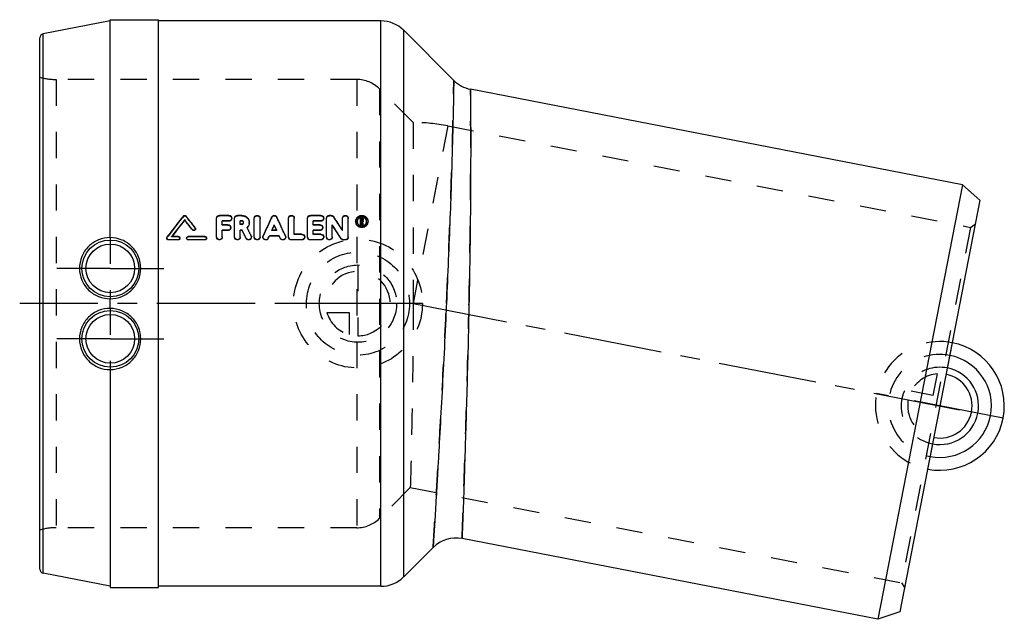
# Model space of a CAD drawing. Header units: millimetres. Extents: x 375 to 620, y 425 to 575.
import ezdxf

# ---------------------------------------------------------------- set-up
doc = ezdxf.new("R2010")
doc.units = ezdxf.units.MM
doc.header["$LTSCALE"] = 65.185185
doc.linetypes.add('CENTER', pattern=[0.6, 0.375, -0.075, 0.075, -0.075])
doc.linetypes.add('HIDDEN', pattern=[0.2, 0.1, -0.1])
for name, color, linetype in [('FASEN', 7, 'CONTINUOUS'), ('FLAECHEN', 7, 'CONTINUOUS'), ('KOERPER', 7, 'CONTINUOUS'), ('KONST.EL_MIT_GEO', 7, 'CONTINUOUS'), ('KURVEN', 7, 'CONTINUOUS'), ('L1', 7, 'CONTINUOUS')]:
    doc.layers.add(name, color=color, linetype=linetype)

msp = doc.modelspace()

# ---------------------------------------------------------------- linework, layer by layer
at = {"layer": 'FASEN', "color": 8, "linetype": 'HIDDEN'}
for p, q in [((481.54, 548.13), (611.35, 522.89)), ((611.35, 522.89), (612.52, 523.69)), ((611.35, 522.89), (594.18, 434.55)), ((472.25, 458.25), (594.18, 434.55)), ((594.18, 434.55), (594.97, 433.38))]:
    msp.add_line(p, q, dxfattribs=at)
at = {"layer": 'FASEN', "color": 7, "linetype": 'Continuous'}
for p, q in [((609.33, 533.47), (588.34, 425.5)), ((613.69, 529.69), (609.33, 533.47)), ((613.69, 529.69), (593.8, 427.38)), ((593.8, 427.38), (588.34, 425.5))]:
    msp.add_line(p, q, dxfattribs=at)
at = {"layer": 'FLAECHEN', "color": 7, "linetype": 'Continuous'}
for p, q in [((464.94, 574.2), (409.75, 574.2)), ((483.04, 559.42), (470.6, 571.86)), ((609.33, 533.47), (487.18, 557.22)), ((588.34, 425.5), (485.1, 445.56)), ((477.92, 443.37), (470.6, 436.05)), ((464.94, 433.7), (409.75, 433.7))]:
    msp.add_line(p, q, dxfattribs=at)
at = {"layer": 'FLAECHEN', "color": 8, "linetype": 'HIDDEN'}
for p, q in [((458.94, 559.65), (384.28, 559.65)), ((472.95, 548.95), (464.6, 557.31)), ((481.54, 548.13), (611.35, 522.89)), ((472.25, 458.25), (464.6, 450.6)), ((472.25, 458.25), (594.18, 434.55)), ((458.94, 448.25), (384.28, 448.25))]:
    msp.add_line(p, q, dxfattribs=at)
at = {"layer": 'FLAECHEN', "color": 2, "linetype": 'CENTER'}
msp.add_line((472.17, 504.11), (608.65, 477.58), dxfattribs=at)
at = {"layer": 'FLAECHEN', "color": 8, "linetype": 'HIDDEN'}
msp.add_arc((472.95, 503.95), 45, 79, 90, dxfattribs=at)
at = {"layer": 'KOERPER', "color": 7, "linetype": 'Continuous'}
for p, q in [((397.75, 520.34), (397.75, 574.5)), ((397.75, 574.5), (409.75, 574.5)), ((409.75, 433.4), (409.75, 574.5)), ((397.75, 502.74), (397.75, 505.17)), ((397.75, 487.57), (397.75, 433.41)), ((397.75, 433.4), (409.75, 433.4))]:
    msp.add_line(p, q, dxfattribs=at)
at = {"layer": 'KOERPER', "color": 8, "linetype": 'HIDDEN'}
for p, q in [((397.75, 520.34), (397.75, 505.17)), ((397.75, 502.74), (397.75, 487.57))]:
    msp.add_line(p, q, dxfattribs=at)
at = {"layer": 'KOERPER', "color": 2, "linetype": 'CENTER'}
for p, q in [((397.75, 512.7), (384.44, 512.7)), ((397.75, 512.7), (411.06, 512.7)), ((397.75, 495.2), (384.44, 495.2)), ((397.75, 495.2), (411.06, 495.2))]:
    msp.add_line(p, q, dxfattribs=at)
at = {"layer": 'KOERPER', "color": 7, "linetype": 'Continuous'}
for points, knots in [([(397.75, 520.35), (396.76, 520.36), (394.74, 519.98), (392.19, 518.28), (390.48, 515.72), (390.09, 513.7), (390.1, 512.7)], [0, 0, 0, 0, 0.248362, 0.499304, 0.750226, 1, 1, 1, 1]), ([(405.31, 512.7), (405.32, 513.69), (404.94, 515.69), (403.27, 518.22), (400.76, 519.93), (398.75, 520.34), (397.75, 520.34)], [0, 0, 0, 0, 0.249397, 0.498374, 0.748437, 1, 1, 1, 1]), ([(390.1, 512.7), (390.11, 511.71), (390.52, 509.71), (392.23, 507.19), (394.77, 505.52), (396.77, 505.15), (397.75, 505.16)], [0, 0, 0, 0, 0.251098, 0.501417, 0.75098, 1, 1, 1, 1]), ([(397.75, 505.17), (398.74, 505.17), (400.72, 505.57), (403.23, 507.25), (404.91, 509.75), (405.31, 511.73), (405.31, 512.7)], [0, 0, 0, 0, 0.250416, 0.500792, 0.750845, 1, 1, 1, 1]), ([(397.75, 502.75), (396.77, 502.76), (394.77, 502.39), (392.23, 500.72), (390.52, 498.2), (390.11, 496.2), (390.1, 495.2)], [0, 0, 0, 0, 0.249016, 0.498581, 0.748901, 1, 1, 1, 1]), ([(405.31, 495.2), (405.31, 496.18), (404.91, 498.16), (403.23, 500.66), (400.72, 502.34), (398.74, 502.74), (397.75, 502.74)], [0, 0, 0, 0, 0.249155, 0.499208, 0.749581, 1, 1, 1, 1]), ([(390.1, 495.2), (390.09, 494.21), (390.48, 492.19), (392.19, 489.63), (394.74, 487.93), (396.76, 487.54), (397.75, 487.56)], [0, 0, 0, 0, 0.249773, 0.500694, 0.751634, 1, 1, 1, 1]), ([(397.75, 487.57), (398.75, 487.57), (400.76, 487.97), (403.27, 489.69), (404.94, 492.22), (405.32, 494.22), (405.31, 495.2)], [0, 0, 0, 0, 0.25156, 0.501626, 0.750603, 1, 1, 1, 1])]:
    msp.add_open_spline(points, degree=3, knots=knots, dxfattribs=at)
at = {"layer": 'KONST.EL_MIT_GEO', "color": 7, "linetype": 'Continuous'}
for p, q in [((397.75, 574.2), (381.06, 570.96)), ((464.94, 433.7), (464.94, 574.2)), ((380.25, 437.93), (380.25, 569.98)), ((381.06, 436.95), (381.06, 570.96)), ((470.6, 436.05), (470.6, 571.86)), ((427.21, 525.88), (424.85, 525.88)), ((430.43, 525.88), (429.33, 525.88)), ((450.03, 525.88), (447.44, 525.88)), ((452.63, 525.88), (452.16, 525.88)), ((416.22, 524.73), (416.22, 524.82)), ((424.14, 520.52), (424.14, 525.2)), ((425.56, 523.55), (425.56, 524.52)), ((427.21, 524.52), (425.56, 524.52)), ((427.21, 524.43), (425.56, 524.43)), ((426.97, 523.55), (425.56, 523.55)), ((427.21, 524.43), (427.21, 524.52)), ((428.62, 520.52), (428.62, 525.2)), ((430.04, 523.72), (430.04, 524.52)), ((430.43, 524.52), (430.04, 524.52)), ((430.43, 524.43), (430.04, 524.43)), ((430.43, 523.72), (430.04, 523.72)), ((430.43, 524.43), (430.43, 524.52)), ((433.51, 520.52), (433.51, 525.2)), ((434.93, 520.52), (434.93, 525.2)), ((438.47, 523.42), (438.47, 523.51)), ((442.02, 520.52), (442.02, 525.2)), ((443.43, 521.21), (443.43, 525.2)), ((446.73, 520.52), (446.73, 525.2)), ((448.15, 523.55), (448.15, 524.52)), ((450.03, 524.52), (448.15, 524.52)), ((450.03, 524.43), (448.15, 524.43)), ((449.8, 523.55), (448.15, 523.55)), ((450.03, 524.43), (450.03, 524.52)), ((451.45, 520.52), (451.45, 525.2)), ((452.86, 520.52), (452.86, 523.55)), ((453.11, 523.09), (452.86, 523.47)), ((455.41, 522.18), (455.41, 525.2)), ((456.83, 520.52), (456.83, 525.2)), ((459.86, 523.52), (459.86, 525.2)), ((460.26, 525.2), (459.86, 525.2)), ((460.1, 523.61), (459.86, 523.61)), ((460.1, 523.52), (459.86, 523.52)), ((460.1, 524.5), (460.1, 524.97)), ((460.26, 524.97), (460.1, 524.97)), ((460.26, 524.88), (460.1, 524.88)), ((460.26, 524.5), (460.1, 524.5)), ((460.1, 523.52), (460.1, 524.27)), ((460.17, 524.27), (460.1, 524.27)), ((460.17, 524.19), (460.1, 524.19)), ((460.19, 524.2), (460.17, 524.27)), ((460.26, 523.9), (460.19, 524.2)), ((460.26, 524.88), (460.26, 524.97)), ((460.33, 523.61), (460.26, 523.9)), ((460.33, 523.52), (460.33, 523.61)), ((460.57, 523.61), (460.33, 523.61)), ((460.57, 523.52), (460.33, 523.52)), ((460.34, 524.58), (460.34, 524.89)), ((460.42, 524.23), (460.41, 524.31)), ((460.5, 523.92), (460.42, 524.23)), ((460.51, 523.84), (460.5, 523.92)), ((460.57, 523.61), (460.51, 523.84)), ((460.57, 524.58), (460.57, 524.89)), ((460.57, 523.52), (460.57, 523.61)), ((411.84, 520.47), (412.31, 521.08)), ((412.31, 521.08), (412.34, 521.13)), ((418.16, 522.25), (418.16, 522.32)), ((425.56, 520.52), (425.56, 522.18)), ((426.97, 522.18), (425.56, 522.18)), ((426.97, 522.1), (425.56, 522.1)), ((426.97, 522.1), (426.97, 522.18)), ((430.04, 520.52), (430.04, 522.18)), ((430.52, 522.18), (430.04, 522.18)), ((430.52, 522.1), (430.04, 522.1)), ((431.77, 522.83), (431.74, 522.89)), ((436.99, 520.24), (437.25, 520.8)), ((437.25, 520.73), (437.25, 520.8)), ((439.7, 520.8), (437.25, 520.8)), ((439.07, 522.18), (437.87, 522.18)), ((437.91, 522.18), (438, 522.4)), ((439.04, 522.18), (438.94, 522.4)), ((439.95, 520.24), (439.7, 520.8)), ((445.32, 521.21), (443.43, 521.21)), ((448.15, 521.21), (448.15, 522.18)), ((449.8, 522.18), (448.15, 522.18)), ((449.8, 522.1), (448.15, 522.1)), ((450.03, 521.21), (448.15, 521.21)), ((449.8, 522.1), (449.8, 522.18)), ((412.17, 519.76), (412.17, 519.82)), ((414.64, 519.82), (412.17, 519.82)), ((414.64, 519.76), (412.17, 519.76)), ((414.64, 520.63), (412.99, 520.63)), ((414.64, 519.76), (414.64, 519.82)), ((421.25, 520.63), (417.12, 520.63)), ((417.12, 519.76), (417.12, 519.82)), ((421.25, 519.82), (417.12, 519.82)), ((421.25, 519.76), (417.12, 519.76)), ((421.25, 519.76), (421.25, 519.82)), ((436.99, 520.17), (437.25, 520.73)), ((436.99, 520.17), (436.99, 520.24)), ((439.7, 520.73), (437.25, 520.73)), ((442.72, 519.76), (442.72, 519.82)), ((445.32, 519.82), (442.72, 519.82)), ((445.32, 519.76), (442.72, 519.76)), ((445.32, 519.76), (445.32, 519.82)), ((447.44, 519.76), (447.44, 519.82)), ((450.03, 519.82), (447.44, 519.82)), ((450.03, 519.76), (447.44, 519.76)), ((450.03, 519.76), (450.03, 519.82)), ((455.05, 520.08), (455.05, 520.15)), ((455.65, 519.76), (455.65, 519.82)), ((456.12, 519.82), (455.65, 519.82)), ((456.12, 519.76), (455.65, 519.76)), ((456.12, 519.76), (456.12, 519.82)), ((397.75, 433.7), (381.06, 436.95))]:
    msp.add_line(p, q, dxfattribs=at)
at = {"layer": 'KONST.EL_MIT_GEO', "color": 8, "linetype": 'HIDDEN'}
for p, q in [((384.28, 559.65), (384.28, 448.25)), ((458.94, 559.65), (458.94, 448.25)), ((464.6, 557.31), (464.6, 450.6)), ((472.95, 548.95), (472.95, 503.95)), ((481.54, 548.13), (472.95, 503.95)), ((415.89, 525.62), (415.89, 525.72)), ((416.56, 525.62), (416.56, 525.72)), ((424.85, 525.78), (424.85, 525.88)), ((427.21, 525.78), (424.85, 525.78)), ((427.21, 525.78), (427.21, 525.88)), ((429.33, 525.78), (429.33, 525.88)), ((430.43, 525.78), (429.33, 525.78)), ((430.43, 525.78), (430.43, 525.88)), ((447.44, 525.78), (447.44, 525.88)), ((450.03, 525.78), (447.44, 525.78)), ((450.03, 525.78), (450.03, 525.88)), ((452.16, 525.78), (452.16, 525.88)), ((452.63, 525.78), (452.16, 525.78)), ((452.63, 525.78), (452.63, 525.88)), ((425.56, 523.47), (425.56, 523.55)), ((426.97, 523.47), (425.56, 523.47)), ((426.97, 523.47), (426.97, 523.55)), ((427.92, 525.11), (427.92, 525.2)), ((430.04, 523.64), (430.04, 523.72)), ((430.43, 523.64), (430.04, 523.64)), ((430.43, 523.64), (430.43, 523.72)), ((430.84, 524.03), (430.84, 524.12)), ((432.26, 524.03), (432.26, 524.12)), ((437.82, 525.38), (437.82, 525.47)), ((439.12, 525.38), (439.12, 525.47)), ((448.15, 523.47), (448.15, 523.55)), ((449.8, 523.47), (448.15, 523.47)), ((449.8, 523.47), (449.8, 523.55)), ((450.74, 525.11), (450.74, 525.2)), ((453.23, 525.47), (453.23, 525.56)), ((458.68, 524.32), (458.68, 524.4)), ((459.04, 524.32), (459.04, 524.4)), ((460.26, 525.11), (459.86, 525.11)), ((460.1, 524.41), (460.1, 524.5)), ((460.26, 524.41), (460.1, 524.41)), ((460.17, 524.19), (460.17, 524.27)), ((460.19, 524.11), (460.17, 524.19)), ((460.24, 523.89), (460.19, 524.11)), ((460.26, 523.82), (460.24, 523.89)), ((460.26, 525.11), (460.26, 525.2)), ((460.26, 524.41), (460.26, 524.5)), ((460.31, 523.6), (460.26, 523.82)), ((460.33, 523.52), (460.31, 523.6)), ((460.34, 524.49), (460.34, 524.58)), ((460.41, 524.22), (460.41, 524.31)), ((460.57, 523.52), (460.41, 524.22)), ((460.57, 524.49), (460.57, 524.58)), ((461.4, 524.32), (461.4, 524.4)), ((461.75, 524.32), (461.75, 524.4)), ((418.82, 522.72), (418.82, 522.8)), ((418.9, 522.48), (418.9, 522.56)), ((427.68, 522.79), (427.68, 522.87)), ((430.52, 522.1), (430.52, 522.18)), ((431.74, 522.81), (431.74, 522.89)), ((432.74, 520.74), (432.74, 520.81)), ((435.7, 520.72), (435.7, 520.79)), ((437.87, 522.1), (437.87, 522.18)), ((437.87, 522.1), (437.91, 522.18)), ((439.07, 522.1), (437.87, 522.1)), ((439.07, 522.1), (439.04, 522.18)), ((439.07, 522.1), (439.07, 522.18)), ((439.7, 520.73), (439.7, 520.8)), ((441.25, 520.72), (441.25, 520.79)), ((443.43, 521.13), (443.43, 521.21)), ((445.32, 521.13), (443.43, 521.13)), ((445.32, 521.13), (445.32, 521.21)), ((448.15, 521.13), (448.15, 521.21)), ((450.03, 521.13), (448.15, 521.13)), ((450.03, 521.13), (450.03, 521.21)), ((450.51, 522.79), (450.51, 522.87)), ((455.41, 522.11), (455.41, 522.18)), ((411.75, 520.23), (411.75, 520.16)), ((411.84, 520.4), (411.84, 520.47)), ((412.99, 520.56), (412.99, 520.63)), ((412.99, 520.56), (413.02, 520.61)), ((414.64, 520.56), (412.99, 520.56)), ((414.64, 520.56), (414.64, 520.63)), ((415.06, 520.16), (415.06, 520.23)), ((416.71, 520.23), (416.71, 520.16)), ((417.12, 520.56), (417.12, 520.63)), ((421.25, 520.56), (417.12, 520.56)), ((421.25, 520.56), (421.25, 520.63)), ((421.66, 520.16), (421.66, 520.23)), ((424.14, 520.45), (424.14, 520.52)), ((425.56, 520.45), (425.56, 520.52)), ((428.62, 520.45), (428.62, 520.52)), ((430.04, 520.45), (430.04, 520.52)), ((431.46, 520.16), (431.46, 520.22)), ((432.81, 520.45), (432.81, 520.52)), ((433.51, 520.45), (433.51, 520.52)), ((434.93, 520.45), (434.93, 520.52)), ((435.64, 520.52), (435.64, 520.45)), ((439.95, 520.17), (439.7, 520.73)), ((439.95, 520.17), (439.95, 520.24)), ((441.31, 520.45), (441.31, 520.52)), ((442.02, 520.45), (442.02, 520.52)), ((446.02, 520.45), (446.02, 520.52)), ((446.73, 520.45), (446.73, 520.52)), ((450.74, 520.45), (450.74, 520.52)), ((451.45, 520.45), (451.45, 520.52)), ((452.86, 520.45), (452.86, 520.52)), ((456.83, 520.45), (456.83, 520.52))]:
    msp.add_line(p, q, dxfattribs=at)
at = {"layer": 'KONST.EL_MIT_GEO', "color": 7, "linetype": 'Continuous'}
for centre, radius in [((397.75, 512.7), 7.05), ((397.75, 512.7), 6.05), ((397.75, 495.2), 7.05), ((397.75, 495.2), 6.05)]:
    msp.add_circle(centre, radius, dxfattribs=at)
for centre, radius, start, end in [((464.94, 566.2), 8, 45, 90), ((381.25, 569.98), 1, 101, 180), ((488.7, 565.07), 8, 225, 259), ((1013.81, 59.84), 757.99, 142.0756, 142.51382), ((-174.91, 64.84), 749.83, 37.64434, 37.92604), ((1018.21, 57.24), 762.24, 142.16235, 142.56029), ((1014.91, 57.73), 759.28, 142.04398, 142.43816), ((-179.73, 61.91), 754.62, 37.59903, 37.83899), ((-176.56, 62.31), 751.82, 37.71712, 37.95734), ((430.43, 524), 0.43, 79.7825, 89.9992), ((430.46, 524.12), 0.383, 349.8961, 359.9596), ((1209.45, 171.74), 848.84, 155.37196, 155.71883), ((-332.51, 171.74), 848.84, 24.28117, 24.62804), ((-190.58, 107.42), 766.28, 32.58914, 32.89127), ((-178.83, 113.92), 754.28, 32.76905, 33.07447), ((460.1, 524.4), 1.42, 171.8969, 188.1004), ((460.13, 524.4), 1.44, 148.8793, 171.8936), ((460.2, 524.26), 1.18, 118.3944, 133.0059), ((460.22, 524.49), 1.22, 255.7442, 284.3137), ((460.22, 524.47), 1.2, 284.3288, 298.6275), ((460.28, 524.58), 0.296, 345.5616, 359.9221), ((460.28, 524.89), 0.29, 0.079, 11.3163), ((460.23, 524.45), 1.19, 298.6554, 313.2273), ((460.31, 524.4), 1.44, 8.1232, 31.1602), ((460.3, 524.41), 1.46, 329.0625, 344.2474), ((460.34, 524.4), 1.42, 0.0276, 8.1203), ((-325.86, 158.85), 839.12, 25.50928, 25.6574), ((-319.94, 160.94), 834.29, 25.55316, 25.70681), ((436.31, 520.52), 0.674, 155.756, 165.1211), ((-187.79, 107.38), 763.92, 32.70021, 32.96894), ((412.15, 520.23), 0.397, 142.647, 154.2818), ((436.32, 520.51), 0.685, 165.103, 179.8416), ((483.57, 437.71), 8, 79, 135), ((381.25, 437.93), 1, 180, 259), ((464.94, 441.7), 8, 270, 315)]:
    msp.add_arc(centre, radius, start, end, dxfattribs=at)
at = {"layer": 'KONST.EL_MIT_GEO', "color": 8, "linetype": 'HIDDEN'}
for centre, radius, start, end in [((384.28, 574.65), 15, 254.4364, 270), ((458.94, 551.65), 8, 45, 90), ((1012.54, 58.76), 757.59, 141.95781, 142.45779), ((-171.77, 65.24), 747.05, 37.76248, 38.04447), ((427.26, 525.11), 0.653, 346.442, 359.9621), ((430.46, 524.03), 0.382, 0.0021, 6.806), ((430.57, 524.03), 1.69, 353.1098, 359.9975), ((1204.07, 172.61), 843.55, 155.27935, 155.62717), ((-327.13, 172.61), 843.55, 24.37283, 24.72065), ((450.09, 525.11), 0.653, 346.442, 359.9621), ((-175.07, 114.54), 750.75, 32.88027, 33.18622), ((460.09, 524.32), 1.41, 179.9798, 188.0437), ((460.12, 524.32), 1.44, 188.1164, 203.3635), ((460.15, 524.32), 1.11, 177.7576, 180.0065), ((460.26, 524.5), 0.317, 297.4687, 311.1165), ((460.29, 524.32), 1.11, 359.9934, 2.254), ((460.32, 524.32), 1.44, 336.6731, 351.9019), ((460.34, 524.32), 1.41, 351.9739, 0.0199), ((427.02, 522.79), 0.663, 346.5436, 359.9644), ((-320.63, 159.74), 833.99, 25.6043, 25.75283), ((430.45, 524.11), 1.83, 314.8264, 316.7354), ((-314.51, 161.94), 828.93, 25.64828, 25.8074), ((449.84, 522.79), 0.663, 346.5436, 359.9644), ((432.13, 520.45), 0.676, 341.75, 359.9268), ((456.15, 520.45), 0.674, 344.276, 359.9466), ((458.94, 456.25), 8, 270, 315), ((384.28, 433.25), 15, 90, 105.5636)]:
    msp.add_arc(centre, radius, start, end, dxfattribs=at)
for points, knots in [([(481.22, 503.95), (481.38, 507.58), (481.69, 514.67), (482.1, 524.94), (482.43, 534.39), (482.64, 541.59), (482.78, 546.68), (482.86, 549.9), (482.92, 552.69), (482.96, 555.02), (483, 556.85), (483.02, 558.06), (483.03, 558.77), (483.04, 559.1), (483.04, 559.3), (483.04, 559.39), (483.04, 559.42)], [0, 0, 0, 0, 0.196054, 0.383587, 0.555985, 0.707051, 0.772809, 0.831198, 0.881647, 0.923651, 0.956787, 0.980708, 0.989132, 0.995163, 0.998789, 1, 1, 1, 1]), ([(486.81, 503.62), (486.88, 507.12), (487, 513.96), (487.14, 523.87), (487.22, 533), (487.24, 539.95), (487.24, 544.88), (487.24, 548), (487.22, 550.7), (487.21, 552.95), (487.2, 554.73), (487.19, 555.9), (487.18, 556.59), (487.18, 556.92), (487.17, 557.11), (487.17, 557.2), (487.17, 557.22)], [0, 0, 0, 0, 0.195577, 0.382823, 0.555131, 0.706287, 0.772141, 0.83065, 0.881229, 0.923363, 0.956616, 0.980628, 0.989086, 0.995142, 0.998784, 1, 1, 1, 1]), ([(415.89, 525.62), (415.96, 525.72), (416.22, 525.85), (416.48, 525.72), (416.56, 525.62)], [0, 0, 0, 0, 0.499002, 1, 1, 1, 1]), ([(424.14, 525.11), (424.14, 525.28), (424.3, 525.65), (424.67, 525.78), (424.85, 525.78)], [0, 0, 0, 0, 0.492492, 1, 1, 1, 1]), ([(427.21, 525.78), (427.39, 525.78), (427.76, 525.65), (427.92, 525.28), (427.92, 525.11)], [0, 0, 0, 0, 0.507971, 1, 1, 1, 1]), ([(428.62, 525.11), (428.62, 525.28), (428.78, 525.65), (429.15, 525.78), (429.33, 525.78)], [0, 0, 0, 0, 0.492492, 1, 1, 1, 1]), ([(430.43, 525.78), (430.67, 525.78), (431.14, 525.69), (431.75, 525.31), (432.16, 524.73), (432.26, 524.26), (432.26, 524.03)], [0, 0, 0, 0, 0.255117, 0.507089, 0.75474, 1, 1, 1, 1]), ([(433.51, 525.11), (433.51, 525.28), (433.68, 525.65), (434.22, 525.85), (434.77, 525.65), (434.93, 525.28), (434.93, 525.11)], [0, 0, 0, 0, 0.246643, 0.500532, 0.753691, 1, 1, 1, 1]), ([(437.82, 525.38), (437.88, 525.5), (438.07, 525.71), (438.47, 525.82), (438.88, 525.71), (439.07, 525.5), (439.12, 525.38)], [0, 0, 0, 0, 0.246948, 0.500326, 0.753203, 1, 1, 1, 1]), ([(442.02, 525.11), (442.02, 525.28), (442.18, 525.65), (442.72, 525.85), (443.27, 525.65), (443.43, 525.28), (443.43, 525.11)], [0, 0, 0, 0, 0.246643, 0.500532, 0.753691, 1, 1, 1, 1]), ([(446.73, 525.11), (446.73, 525.28), (446.89, 525.65), (447.26, 525.78), (447.44, 525.78)], [0, 0, 0, 0, 0.492492, 1, 1, 1, 1]), ([(450.03, 525.78), (450.21, 525.78), (450.58, 525.65), (450.74, 525.28), (450.74, 525.11)], [0, 0, 0, 0, 0.507971, 1, 1, 1, 1]), ([(451.45, 525.11), (451.45, 525.28), (451.61, 525.65), (451.98, 525.78), (452.16, 525.78)], [0, 0, 0, 0, 0.492492, 1, 1, 1, 1]), ([(452.63, 525.78), (452.75, 525.78), (452.98, 525.73), (453.16, 525.56), (453.23, 525.47)], [0, 0, 0, 0, 0.501005, 1, 1, 1, 1]), ([(455.41, 525.11), (455.41, 525.28), (455.58, 525.65), (456.12, 525.85), (456.67, 525.65), (456.83, 525.28), (456.83, 525.11)], [0, 0, 0, 0, 0.246643, 0.500532, 0.753691, 1, 1, 1, 1]), ([(458.68, 524.32), (458.68, 524.51), (458.77, 524.9), (459.22, 525.55), (460.22, 525.94), (461.22, 525.54), (461.67, 524.9), (461.75, 524.51), (461.75, 524.32)], [0, 0, 0, 0, 0.123695, 0.249823, 0.500874, 0.751515, 0.876949, 1, 1, 1, 1]), ([(426.97, 523.47), (427.15, 523.47), (427.52, 523.33), (427.68, 522.96), (427.68, 522.79)], [0, 0, 0, 0, 0.506772, 1, 1, 1, 1]), ([(430.43, 523.64), (430.53, 523.64), (430.75, 523.72), (430.84, 523.93), (430.84, 524.03)], [0, 0, 0, 0, 0.506623, 1, 1, 1, 1]), ([(449.8, 523.47), (449.98, 523.47), (450.35, 523.33), (450.51, 522.96), (450.51, 522.79)], [0, 0, 0, 0, 0.506772, 1, 1, 1, 1]), ([(459.04, 524.32), (459.04, 524.03), (459.31, 523.41), (460.22, 523.07), (461.13, 523.41), (461.4, 524.03), (461.4, 524.32)], [0, 0, 0, 0, 0.246827, 0.499998, 0.753256, 1, 1, 1, 1]), ([(460.26, 525.11), (460.34, 525.11), (460.5, 525.05), (460.57, 524.88), (460.57, 524.8)], [0, 0, 0, 0, 0.506006, 1, 1, 1, 1]), ([(445.32, 521.13), (445.5, 521.13), (445.87, 520.99), (446.02, 520.62), (446.02, 520.45)], [0, 0, 0, 0, 0.50547, 1, 1, 1, 1]), ([(450.03, 521.13), (450.21, 521.13), (450.59, 520.99), (450.74, 520.62), (450.74, 520.45)], [0, 0, 0, 0, 0.50547, 1, 1, 1, 1]), ([(414.64, 520.56), (414.75, 520.56), (414.96, 520.48), (415.06, 520.26), (415.06, 520.16)], [0, 0, 0, 0, 0.503377, 1, 1, 1, 1]), ([(416.71, 520.16), (416.71, 520.26), (416.8, 520.48), (417.01, 520.56), (417.12, 520.56)], [0, 0, 0, 0, 0.495432, 1, 1, 1, 1]), ([(421.25, 520.56), (421.35, 520.56), (421.57, 520.48), (421.66, 520.26), (421.66, 520.16)], [0, 0, 0, 0, 0.503377, 1, 1, 1, 1]), ([(472.95, 503.95), (472.95, 493.22), (472.76, 477.98), (472.37, 462.75), (472.25, 458.25)], [0, 0, 0, 0, 0.704548, 1, 1, 1, 1]), ([(477.92, 443.37), (477.92, 443.46), (477.94, 443.84), (478, 444.68), (478.08, 446.08), (478.26, 449), (478.55, 453.87), (478.97, 461.04), (479.47, 469.74), (480.22, 483.41), (480.76, 494.13), (481.1, 501.51)], [0, 0, 0, 0, 0.004872, 0.019433, 0.04353, 0.076913, 0.17005, 0.295023, 0.446802, 0.619407, 1, 1, 1, 1]), ([(485.1, 445.56), (485.11, 445.65), (485.11, 446.02), (485.15, 446.82), (485.19, 448.16), (485.3, 450.96), (485.46, 455.63), (485.69, 462.5), (485.96, 470.84), (486.35, 483.93), (486.61, 494.2), (486.76, 501.27)], [0, 0, 0, 0, 0.004877, 0.01945, 0.043565, 0.07697, 0.170147, 0.295133, 0.446885, 0.619431, 1, 1, 1, 1])]:
    msp.add_open_spline(points, degree=3, knots=knots, dxfattribs=at)
at = {"layer": 'KONST.EL_MIT_GEO', "color": 7, "linetype": 'Continuous'}
for points, knots in [([(483.04, 559.42), (483.04, 559.42), (483.05, 559.37), (483.04, 559.35), (483.04, 559.25), (483.04, 559.14), (483.03, 558.99), (483.03, 558.72), (483.02, 558.3), (483.01, 557.7), (483, 556.98), (482.98, 556.12), (482.96, 554.73), (482.92, 552.69), (482.86, 549.9), (482.78, 546.67), (482.68, 543.04), (482.57, 539.03), (482.38, 533.05), (482.1, 524.94), (481.69, 514.67), (481.38, 507.58), (481.22, 503.95)], [0, 0, 0, 0, 0.000303, 0.001211, 0.002724, 0.004839, 0.007554, 0.01087, 0.019294, 0.030086, 0.043216, 0.058652, 0.076353, 0.118359, 0.16881, 0.227199, 0.292959, 0.365462, 0.444027, 0.616428, 0.803965, 1, 1, 1, 1]), ([(487.17, 557.22), (487.17, 557.22), (487.18, 557.19), (487.17, 557.15), (487.18, 557.06), (487.17, 556.95), (487.18, 556.8), (487.18, 556.54), (487.18, 556.14), (487.19, 555.56), (487.19, 554.85), (487.2, 554.02), (487.21, 552.68), (487.22, 550.7), (487.24, 548), (487.24, 544.88), (487.24, 541.36), (487.23, 537.48), (487.21, 531.7), (487.14, 523.87), (487, 513.96), (486.88, 507.12), (486.81, 503.62)], [0, 0, 0, 0, 0.000304, 0.001217, 0.002736, 0.004859, 0.007587, 0.010916, 0.019374, 0.030209, 0.043389, 0.05888, 0.076643, 0.118778, 0.169359, 0.227868, 0.293725, 0.366293, 0.444883, 0.617193, 0.804441, 1, 1, 1, 1]), ([(415.89, 525.72), (415.96, 525.81), (416.22, 525.94), (416.48, 525.81), (416.56, 525.72)], [0, 0, 0, 0, 0.5, 1, 1, 1, 1]), ([(424.14, 525.2), (424.14, 525.37), (424.3, 525.74), (424.67, 525.88), (424.85, 525.88)], [0, 0, 0, 0, 0.491644, 1, 1, 1, 1]), ([(427.21, 525.88), (427.39, 525.88), (427.76, 525.74), (427.92, 525.37), (427.92, 525.2)], [0, 0, 0, 0, 0.508537, 1, 1, 1, 1]), ([(428.62, 525.2), (428.62, 525.37), (428.78, 525.74), (429.15, 525.88), (429.33, 525.88)], [0, 0, 0, 0, 0.491644, 1, 1, 1, 1]), ([(430.43, 525.88), (430.67, 525.88), (431.15, 525.79), (431.75, 525.4), (432.16, 524.81), (432.26, 524.35), (432.26, 524.12)], [0, 0, 0, 0, 0.255284, 0.507231, 0.75487, 1, 1, 1, 1]), ([(433.51, 525.2), (433.51, 525.37), (433.67, 525.74), (434.22, 525.95), (434.77, 525.74), (434.93, 525.37), (434.93, 525.2)], [0, 0, 0, 0, 0.245908, 0.50001, 0.754103, 1, 1, 1, 1]), ([(437.82, 525.47), (437.88, 525.59), (438.07, 525.8), (438.47, 525.92), (438.88, 525.8), (439.07, 525.59), (439.12, 525.47)], [0, 0, 0, 0, 0.24712, 0.500001, 0.752881, 1, 1, 1, 1]), ([(442.02, 525.2), (442.02, 525.37), (442.17, 525.74), (442.72, 525.95), (443.27, 525.74), (443.43, 525.37), (443.43, 525.2)], [0, 0, 0, 0, 0.245908, 0.50001, 0.754103, 1, 1, 1, 1]), ([(446.73, 525.2), (446.73, 525.37), (446.89, 525.74), (447.26, 525.88), (447.44, 525.88)], [0, 0, 0, 0, 0.491644, 1, 1, 1, 1]), ([(450.03, 525.88), (450.21, 525.88), (450.58, 525.74), (450.74, 525.37), (450.74, 525.2)], [0, 0, 0, 0, 0.508537, 1, 1, 1, 1]), ([(451.45, 525.2), (451.45, 525.37), (451.61, 525.74), (451.98, 525.88), (452.16, 525.88)], [0, 0, 0, 0, 0.491644, 1, 1, 1, 1]), ([(452.63, 525.88), (452.75, 525.88), (452.98, 525.82), (453.17, 525.66), (453.23, 525.56)], [0, 0, 0, 0, 0.504979, 1, 1, 1, 1]), ([(455.41, 525.2), (455.41, 525.37), (455.57, 525.74), (456.12, 525.95), (456.67, 525.74), (456.83, 525.37), (456.83, 525.2)], [0, 0, 0, 0, 0.245908, 0.50001, 0.754103, 1, 1, 1, 1]), ([(458.89, 525.14), (459.03, 525.37), (459.42, 525.74), (460.22, 525.94), (461.01, 525.75), (461.41, 525.37), (461.55, 525.14)], [0, 0, 0, 0, 0.247438, 0.499992, 0.752548, 1, 1, 1, 1]), ([(426.97, 523.55), (427.15, 523.55), (427.52, 523.41), (427.68, 523.04), (427.68, 522.87)], [0, 0, 0, 0, 0.506764, 1, 1, 1, 1]), ([(427.92, 525.2), (427.92, 525.02), (427.76, 524.66), (427.39, 524.52), (427.21, 524.52)], [0, 0, 0, 0, 0.491735, 1, 1, 1, 1]), ([(427.9, 524.96), (427.86, 524.81), (427.68, 524.53), (427.36, 524.43), (427.21, 524.43)], [0, 0, 0, 0, 0.493346, 1, 1, 1, 1]), ([(430.84, 524.12), (430.84, 524.22), (430.75, 524.44), (430.53, 524.52), (430.43, 524.52)], [0, 0, 0, 0, 0.492282, 1, 1, 1, 1]), ([(430.43, 523.72), (430.52, 523.72), (430.72, 523.79), (430.82, 523.96), (430.84, 524.05)], [0, 0, 0, 0, 0.506815, 1, 1, 1, 1]), ([(430.84, 524.08), (430.83, 524.16), (430.75, 524.33), (430.59, 524.41), (430.51, 524.42)], [0, 0, 0, 0, 0.496773, 1, 1, 1, 1]), ([(432.26, 524.12), (432.26, 523.9), (432.17, 523.44), (431.9, 523.05), (431.74, 522.89)], [0, 0, 0, 0, 0.496797, 1, 1, 1, 1]), ([(432.25, 523.83), (432.21, 523.56), (432.08, 523.2), (431.85, 522.92), (431.78, 522.85)], [0, 0, 0, 0, 0.746356, 1, 1, 1, 1]), ([(449.8, 523.55), (449.98, 523.55), (450.35, 523.41), (450.51, 523.04), (450.51, 522.87)], [0, 0, 0, 0, 0.506764, 1, 1, 1, 1]), ([(450.74, 525.2), (450.74, 525.02), (450.58, 524.66), (450.21, 524.52), (450.03, 524.52)], [0, 0, 0, 0, 0.491735, 1, 1, 1, 1]), ([(450.72, 524.96), (450.69, 524.81), (450.5, 524.53), (450.19, 524.43), (450.03, 524.43)], [0, 0, 0, 0, 0.493346, 1, 1, 1, 1]), ([(461.64, 523.75), (461.52, 523.49), (461.11, 523.01), (460.22, 522.76), (459.33, 523.01), (458.92, 523.48), (458.8, 523.75)], [0, 0, 0, 0, 0.2483, 0.500709, 0.752316, 1, 1, 1, 1]), ([(461.55, 523.66), (461.41, 523.44), (461.02, 523.06), (460.22, 522.85), (459.42, 523.06), (459.03, 523.44), (458.89, 523.66)], [0, 0, 0, 0, 0.247881, 0.499993, 0.752105, 1, 1, 1, 1]), ([(459.64, 525.39), (459.46, 525.29), (459.15, 525.01), (459.04, 524.6), (459.04, 524.4)], [0, 0, 0, 0, 0.504544, 1, 1, 1, 1]), ([(459.39, 525.12), (459.34, 525.07), (459.15, 524.86), (459.05, 524.57), (459.04, 524.36)], [0, 0, 0, 0, 0.255393, 1, 1, 1, 1]), ([(459.04, 524.4), (459.04, 524.25), (459.1, 523.95), (459.29, 523.69), (459.4, 523.59)], [0, 0, 0, 0, 0.496707, 1, 1, 1, 1]), ([(461.4, 524.4), (461.4, 524.65), (461.22, 525.16), (460.76, 525.44), (460.52, 525.5)], [0, 0, 0, 0, 0.493677, 1, 1, 1, 1]), ([(461.4, 524.36), (461.39, 524.57), (461.29, 524.86), (461.1, 525.07), (461.04, 525.12)], [0, 0, 0, 0, 0.743731, 1, 1, 1, 1]), ([(461.04, 523.59), (461.15, 523.69), (461.33, 523.95), (461.4, 524.25), (461.4, 524.4)], [0, 0, 0, 0, 0.503284, 1, 1, 1, 1]), ([(418.9, 522.56), (418.9, 522.48), (418.84, 522.31), (418.62, 522.16), (418.36, 522.15), (418.21, 522.26), (418.16, 522.32)], [0, 0, 0, 0, 0.245575, 0.495911, 0.749169, 1, 1, 1, 1]), ([(418.83, 522.26), (418.75, 522.16), (418.49, 522.02), (418.23, 522.15), (418.16, 522.25)], [0, 0, 0, 0, 0.499958, 1, 1, 1, 1]), ([(427.68, 522.87), (427.68, 522.69), (427.52, 522.32), (427.15, 522.18), (426.97, 522.18)], [0, 0, 0, 0, 0.493482, 1, 1, 1, 1]), ([(427.66, 522.63), (427.63, 522.49), (427.44, 522.21), (427.13, 522.1), (426.97, 522.1)], [0, 0, 0, 0, 0.494398, 1, 1, 1, 1]), ([(445.32, 521.21), (445.5, 521.21), (445.87, 521.06), (446.02, 520.69), (446.02, 520.52)], [0, 0, 0, 0, 0.505192, 1, 1, 1, 1]), ([(450.51, 522.87), (450.51, 522.69), (450.35, 522.32), (449.98, 522.18), (449.8, 522.18)], [0, 0, 0, 0, 0.493482, 1, 1, 1, 1]), ([(450.49, 522.63), (450.45, 522.49), (450.27, 522.21), (449.95, 522.1), (449.8, 522.1)], [0, 0, 0, 0, 0.494398, 1, 1, 1, 1]), ([(450.03, 521.21), (450.21, 521.21), (450.59, 521.06), (450.74, 520.69), (450.74, 520.52)], [0, 0, 0, 0, 0.505192, 1, 1, 1, 1]), ([(412.17, 519.82), (412.06, 519.82), (411.84, 519.91), (411.75, 520.13), (411.75, 520.23)], [0, 0, 0, 0, 0.504992, 1, 1, 1, 1]), ([(412.17, 519.76), (412.06, 519.76), (411.84, 519.84), (411.75, 520.06), (411.75, 520.16)], [0, 0, 0, 0, 0.505196, 1, 1, 1, 1]), ([(414.64, 520.63), (414.75, 520.63), (414.97, 520.55), (415.06, 520.33), (415.06, 520.23)], [0, 0, 0, 0, 0.505122, 1, 1, 1, 1]), ([(415.06, 520.23), (415.06, 520.13), (414.97, 519.91), (414.75, 519.82), (414.64, 519.82)], [0, 0, 0, 0, 0.49499, 1, 1, 1, 1]), ([(415, 519.96), (414.95, 519.87), (414.82, 519.77), (414.68, 519.76), (414.64, 519.76)], [0, 0, 0, 0, 0.739385, 1, 1, 1, 1]), ([(417.12, 519.82), (417.01, 519.82), (416.8, 519.91), (416.71, 520.13), (416.71, 520.23)], [0, 0, 0, 0, 0.504998, 1, 1, 1, 1]), ([(417.12, 519.76), (417.01, 519.76), (416.8, 519.84), (416.71, 520.06), (416.71, 520.16)], [0, 0, 0, 0, 0.503258, 1, 1, 1, 1]), ([(421.25, 520.63), (421.35, 520.63), (421.57, 520.55), (421.66, 520.33), (421.66, 520.23)], [0, 0, 0, 0, 0.505122, 1, 1, 1, 1]), ([(421.66, 520.23), (421.66, 520.13), (421.57, 519.91), (421.35, 519.82), (421.25, 519.82)], [0, 0, 0, 0, 0.49499, 1, 1, 1, 1]), ([(421.6, 519.96), (421.55, 519.87), (421.42, 519.77), (421.28, 519.76), (421.25, 519.76)], [0, 0, 0, 0, 0.739385, 1, 1, 1, 1]), ([(425.56, 520.52), (425.56, 520.34), (425.4, 519.97), (424.85, 519.75), (424.3, 519.97), (424.14, 520.34), (424.14, 520.52)], [0, 0, 0, 0, 0.247687, 0.500009, 0.752324, 1, 1, 1, 1]), ([(425.52, 520.24), (425.47, 520.09), (425.25, 519.81), (424.73, 519.71), (424.27, 519.95), (424.14, 520.29), (424.14, 520.45)], [0, 0, 0, 0, 0.247922, 0.501526, 0.752718, 1, 1, 1, 1]), ([(430.04, 520.52), (430.04, 520.34), (429.88, 519.97), (429.33, 519.75), (428.78, 519.97), (428.62, 520.34), (428.62, 520.52)], [0, 0, 0, 0, 0.247687, 0.500009, 0.752324, 1, 1, 1, 1]), ([(430.01, 520.24), (429.96, 520.09), (429.73, 519.81), (429.22, 519.71), (428.75, 519.95), (428.62, 520.29), (428.62, 520.45)], [0, 0, 0, 0, 0.247922, 0.501526, 0.752718, 1, 1, 1, 1]), ([(432.81, 520.52), (432.81, 520.36), (432.69, 520.05), (432.26, 519.79), (431.77, 519.84), (431.53, 520.08), (431.46, 520.22)], [0, 0, 0, 0, 0.246927, 0.497889, 0.750474, 1, 1, 1, 1]), ([(432.77, 520.24), (432.73, 520.11), (432.56, 519.87), (432.15, 519.72), (431.72, 519.82), (431.52, 520.03), (431.46, 520.16)], [0, 0, 0, 0, 0.247745, 0.499489, 0.751645, 1, 1, 1, 1]), ([(434.93, 520.52), (434.93, 520.34), (434.77, 519.97), (434.22, 519.75), (433.67, 519.97), (433.51, 520.34), (433.51, 520.52)], [0, 0, 0, 0, 0.247687, 0.500009, 0.752324, 1, 1, 1, 1]), ([(434.9, 520.24), (434.85, 520.09), (434.62, 519.81), (434.11, 519.71), (433.64, 519.95), (433.51, 520.29), (433.51, 520.45)], [0, 0, 0, 0, 0.247922, 0.501526, 0.752718, 1, 1, 1, 1]), ([(436.99, 520.24), (436.93, 520.1), (436.69, 519.85), (436.19, 519.79), (435.75, 520.04), (435.64, 520.36), (435.64, 520.52)], [0, 0, 0, 0, 0.249422, 0.502012, 0.753032, 1, 1, 1, 1]), ([(436.99, 520.17), (436.93, 520.03), (436.69, 519.78), (436.19, 519.72), (435.75, 519.97), (435.64, 520.29), (435.64, 520.45)], [0, 0, 0, 0, 0.249977, 0.502231, 0.752924, 1, 1, 1, 1]), ([(441.31, 520.52), (441.31, 520.36), (441.19, 520.04), (440.76, 519.79), (440.25, 519.85), (440.02, 520.1), (439.95, 520.24)], [0, 0, 0, 0, 0.246977, 0.498008, 0.750588, 1, 1, 1, 1]), ([(441.27, 520.22), (441.22, 520.09), (441.04, 519.86), (440.63, 519.72), (440.21, 519.82), (440.01, 520.04), (439.95, 520.17)], [0, 0, 0, 0, 0.247886, 0.499716, 0.7518, 1, 1, 1, 1]), ([(442.72, 519.82), (442.54, 519.82), (442.17, 519.97), (442.02, 520.34), (442.02, 520.52)], [0, 0, 0, 0, 0.504797, 1, 1, 1, 1]), ([(442.72, 519.76), (442.54, 519.76), (442.17, 519.9), (442.02, 520.27), (442.02, 520.45)], [0, 0, 0, 0, 0.505008, 1, 1, 1, 1]), ([(446.02, 520.52), (446.02, 520.34), (445.87, 519.97), (445.5, 519.82), (445.32, 519.82)], [0, 0, 0, 0, 0.495029, 1, 1, 1, 1]), ([(445.98, 520.21), (445.93, 520.08), (445.75, 519.84), (445.46, 519.76), (445.32, 519.76)], [0, 0, 0, 0, 0.496667, 1, 1, 1, 1]), ([(447.44, 519.82), (447.26, 519.82), (446.89, 519.97), (446.73, 520.34), (446.73, 520.52)], [0, 0, 0, 0, 0.504797, 1, 1, 1, 1]), ([(447.44, 519.76), (447.26, 519.76), (446.89, 519.9), (446.73, 520.27), (446.73, 520.45)], [0, 0, 0, 0, 0.505008, 1, 1, 1, 1]), ([(450.74, 520.52), (450.74, 520.34), (450.59, 519.97), (450.21, 519.82), (450.03, 519.82)], [0, 0, 0, 0, 0.495029, 1, 1, 1, 1]), ([(450.7, 520.21), (450.65, 520.08), (450.46, 519.84), (450.18, 519.76), (450.03, 519.76)], [0, 0, 0, 0, 0.496667, 1, 1, 1, 1]), ([(452.86, 520.52), (452.86, 520.34), (452.71, 519.97), (452.16, 519.75), (451.61, 519.97), (451.45, 520.34), (451.45, 520.52)], [0, 0, 0, 0, 0.247687, 0.500009, 0.752324, 1, 1, 1, 1]), ([(452.83, 520.24), (452.78, 520.09), (452.56, 519.81), (452.04, 519.71), (451.58, 519.95), (451.45, 520.29), (451.45, 520.45)], [0, 0, 0, 0, 0.247922, 0.501526, 0.752718, 1, 1, 1, 1]), ([(455.65, 519.82), (455.53, 519.82), (455.29, 519.88), (455.11, 520.05), (455.05, 520.15)], [0, 0, 0, 0, 0.502701, 1, 1, 1, 1]), ([(455.65, 519.76), (455.53, 519.76), (455.29, 519.82), (455.11, 519.98), (455.05, 520.08)], [0, 0, 0, 0, 0.499378, 1, 1, 1, 1]), ([(456.83, 520.52), (456.83, 520.34), (456.67, 519.97), (456.3, 519.82), (456.12, 519.82)], [0, 0, 0, 0, 0.4952, 1, 1, 1, 1]), ([(456.8, 520.26), (456.76, 520.12), (456.58, 519.86), (456.27, 519.76), (456.12, 519.76)], [0, 0, 0, 0, 0.494865, 1, 1, 1, 1]), ([(481.1, 501.51), (480.93, 497.75), (480.57, 490.38), (480.01, 479.65), (479.54, 471.16), (479.19, 464.87), (478.95, 460.65), (478.72, 456.81), (478.52, 453.41), (478.35, 450.46), (478.22, 448.31), (478.13, 446.85), (478.07, 445.94), (478.03, 445.17), (477.99, 444.54), (477.96, 444.1), (477.94, 443.82), (477.93, 443.66), (477.93, 443.54), (477.92, 443.44), (477.93, 443.41), (477.91, 443.36), (477.92, 443.37)], [0, 0, 0, 0, 0.193816, 0.380578, 0.553185, 0.632071, 0.704967, 0.771145, 0.829943, 0.880763, 0.923082, 0.940916, 0.956467, 0.969694, 0.980565, 0.989051, 0.992391, 0.995126, 0.997257, 0.99878, 0.999695, 1, 1, 1, 1]), ([(486.76, 501.27), (486.68, 497.67), (486.52, 490.6), (486.24, 480.33), (485.96, 470.84), (485.69, 462.5), (485.49, 456.42), (485.35, 452.37), (485.26, 450.02), (485.19, 448.16), (485.15, 446.94), (485.12, 446.22), (485.12, 445.86), (485.1, 445.65), (485.1, 445.56)], [0, 0, 0, 0, 0.193841, 0.380553, 0.5531, 0.704854, 0.829844, 0.880682, 0.923023, 0.95643, 0.980548, 0.989041, 0.995122, 1, 1, 1, 1])]:
    msp.add_open_spline(points, degree=3, knots=knots, dxfattribs=at)
for points in [[(437.87, 522.18), (438.07, 522.62), (438.27, 523.06), (438.47, 523.51)], [(438, 522.4), (438.16, 522.74), (438.32, 523.08), (438.47, 523.42)], [(439.07, 522.18), (438.87, 522.62), (438.67, 523.06), (438.47, 523.51)], [(438.94, 522.4), (438.78, 522.74), (438.63, 523.08), (438.47, 523.42)], [(458.89, 523.66), (458.79, 523.83), (458.73, 524.01), (458.7, 524.2)], [(459.4, 523.59), (459.54, 523.45), (459.73, 523.35), (459.92, 523.3)], [(460.07, 525.53), (459.92, 525.51), (459.77, 525.46), (459.64, 525.39)], [(460.07, 525.44), (459.92, 525.42), (459.77, 525.37), (459.64, 525.3)], [(460.52, 525.5), (460.37, 525.54), (460.22, 525.55), (460.07, 525.53)], [(460.52, 525.41), (460.37, 525.45), (460.22, 525.45), (460.07, 525.44)], [(460.26, 525.2), (460.31, 525.2), (460.37, 525.18), (460.41, 525.16)], [(460.34, 524.89), (460.34, 524.93), (460.29, 524.97), (460.26, 524.97)], [(460.26, 524.5), (460.29, 524.5), (460.34, 524.54), (460.34, 524.58)], [(460.41, 525.16), (460.49, 525.11), (460.55, 525.03), (460.57, 524.95)], [(460.56, 524.5), (460.54, 524.42), (460.48, 524.35), (460.41, 524.31)], [(460.57, 524.49), (460.57, 524.41), (460.53, 524.32), (460.47, 524.27)], [(461.04, 525.12), (460.9, 525.26), (460.71, 525.36), (460.52, 525.41)], [(461.75, 524.4), (461.75, 524.27), (461.73, 524.14), (461.7, 524.02)], [(418.82, 522.8), (418.87, 522.74), (418.9, 522.65), (418.9, 522.56)], [(432.74, 520.81), (432.78, 520.72), (432.81, 520.62), (432.81, 520.52)], [(441.25, 520.79), (441.29, 520.71), (441.31, 520.61), (441.31, 520.52)], [(411.75, 520.23), (411.75, 520.29), (411.77, 520.35), (411.79, 520.4)], [(416.71, 520.23), (416.71, 520.3), (416.73, 520.37), (416.76, 520.43)], [(416.76, 520.43), (416.83, 520.55), (416.98, 520.63), (417.12, 520.63)], [(481.22, 503.95), (481.18, 503.14), (481.14, 502.33), (481.1, 501.51)], [(486.81, 503.62), (486.79, 502.84), (486.78, 502.05), (486.76, 501.27)]]:
    msp.add_open_spline(points, degree=3, dxfattribs=at)
at = {"layer": 'KONST.EL_MIT_GEO', "color": 8, "linetype": 'HIDDEN'}
for points in [[(460.34, 524.8), (460.34, 524.84), (460.29, 524.88), (460.26, 524.88)], [(460.26, 524.41), (460.29, 524.41), (460.34, 524.45), (460.34, 524.49)], [(418.82, 522.72), (418.87, 522.66), (418.9, 522.57), (418.9, 522.48)], [(418.9, 522.48), (418.9, 522.4), (418.87, 522.32), (418.83, 522.26)], [(411.75, 520.16), (411.75, 520.24), (411.78, 520.33), (411.84, 520.4)], [(415.06, 520.16), (415.06, 520.09), (415.04, 520.02), (415, 519.96)], [(421.66, 520.16), (421.66, 520.09), (421.64, 520.02), (421.6, 519.96)], [(425.56, 520.45), (425.56, 520.38), (425.55, 520.3), (425.52, 520.24)], [(430.04, 520.45), (430.04, 520.38), (430.03, 520.3), (430.01, 520.24)], [(432.74, 520.74), (432.78, 520.65), (432.81, 520.55), (432.81, 520.45)], [(434.93, 520.45), (434.93, 520.38), (434.92, 520.3), (434.9, 520.24)], [(435.64, 520.45), (435.64, 520.54), (435.66, 520.64), (435.7, 520.72)], [(441.25, 520.72), (441.29, 520.64), (441.31, 520.54), (441.31, 520.45)], [(441.31, 520.45), (441.31, 520.37), (441.29, 520.29), (441.27, 520.22)], [(446.02, 520.45), (446.02, 520.37), (446.01, 520.29), (445.98, 520.21)], [(450.74, 520.45), (450.74, 520.37), (450.73, 520.29), (450.7, 520.21)], [(452.86, 520.45), (452.86, 520.38), (452.85, 520.3), (452.83, 520.24)]]:
    msp.add_open_spline(points, degree=3, dxfattribs=at)
at = {"layer": 'KURVEN', "color": 8, "linetype": 'HIDDEN'}
for p, q in [((459.25, 513.55), (459.25, 495.95)), ((475.25, 503.95), (443.25, 503.95)), ((451.56, 501.75), (457.05, 501.75)), ((457.05, 501.75), (457.05, 496.26)), ((606.8, 494.24), (600.69, 462.82)), ((603.05, 486.5), (602.01, 481.11)), ((602.01, 481.11), (596.62, 482.16)), ((603.75, 478.53), (588.04, 481.58))]:
    msp.add_line(p, q, dxfattribs=at)
at = {"layer": 'KURVEN', "color": 40, "linetype": 'Continuous'}
msp.add_line((619.45, 475.48), (603.75, 478.53), dxfattribs=at)
at = {"layer": 'KURVEN', "color": 8, "linetype": 'HIDDEN'}
for radius in [16, 12.8, 9.6]:
    msp.add_circle((459.25, 503.95), radius, dxfattribs=at)
for centre, radius, start, end in [((459.25, 503.95), 8, 270, 180), ((459.25, 503.95), 8, 195.962, 254.038), ((603.75, 478.53), 16, 79, 259), ((603.75, 478.53), 12.8, 79, 259), ((603.75, 478.53), 9.6, 79, 259.0001), ((603.75, 478.53), 8, 94.962, 153.038), ((603.75, 478.53), 8, 169, 259.0001)]:
    msp.add_arc(centre, radius, start, end, dxfattribs=at)
at = {"layer": 'KURVEN', "color": 40, "linetype": 'Continuous'}
for radius, start in [(16, 259), (12.8, 259), (9.6, 259.0001), (8, 259.0001)]:
    msp.add_arc((603.75, 478.53), radius, start, 79, dxfattribs=at)
at = {"layer": 'L1', "color": 2, "linetype": 'CENTER'}
msp.add_line((472.86, 503.95), (375.25, 503.95), dxfattribs=at)

doc.saveas('drawing.dxf')
